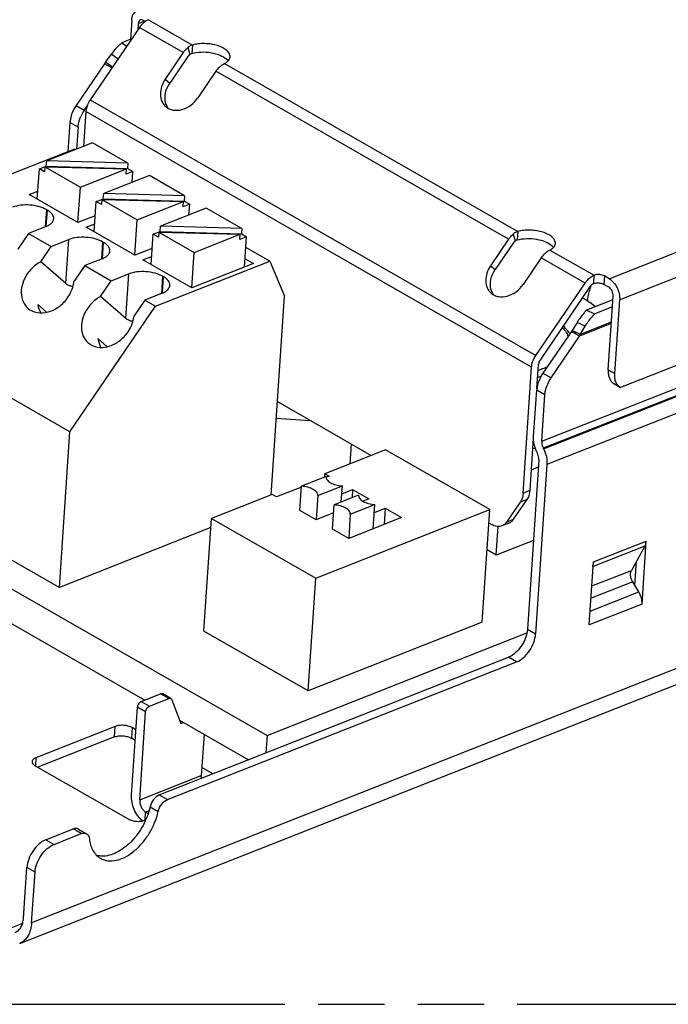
# Model space of a CAD drawing. Header units: millimetres. Extents: x 0 to 210, y 0 to 297.
# Tile 8 of 12: x 55 to 74, y 196 to 224. Entities that reach past the tile are written whole.
import ezdxf

# ---------------------------------------------------------------- set-up
doc = ezdxf.new("R2010")
doc.units = ezdxf.units.MM
doc.header["$LTSCALE"] = 19.36
doc.linetypes.add('PHANTOM', pattern=[0.8, 0.45, -0.05, 0.1, -0.05, 0.1, -0.05])
doc.layers.get('0').update_dxf_attribs({"linetype": 'CONTINUOUS'})
doc.layers.add('DEFAULT_3', color=7, linetype='PHANTOM')

msp = doc.modelspace()

# ---------------------------------------------------------------- linework, layer by layer
at = {"color": 9, "linetype": 'CONTINUOUS'}
for p, q in [((72.4492, 216.9076), (156.6859, 250.1342)), ((156.9891, 249.5151), (72.7524, 216.2885)), ((70.4806, 212.1727), (158.4109, 246.8563)), ((158.4549, 246.6512), (70.5245, 211.9676)), ((70.5328, 211.9506), (158.4632, 246.6342)), ((158.5621, 246.1728), (70.6317, 211.4892)), ((58.9054, 224.4171), (58.7082, 224.3393)), ((60.0237, 223.5004), (58.7426, 224.2348)), ((59.005, 224.4605), (60.2907, 223.7235)), ((58.1182, 223.3168), (57.9203, 223.4537)), ((60.1555, 223.6469), (60.2136, 223.4472)), ((61.2303, 223.1848), (69.7801, 218.2837)), ((69.513, 218.0606), (60.9726, 222.9564)), ((59.4986, 222.7284), (59.632, 222.6124)), ((56.8963, 221.9571), (57.1336, 221.8211)), ((57.3072, 222.1245), (70.3076, 214.672)), ((70.1821, 214.3274), (57.1816, 221.7799)), ((56.9542, 221.3288), (56.7169, 221.4648)), ((56.0309, 218.9224), (55.9973, 218.4231)), ((56.0268, 218.4317), (56.0588, 218.9065)), ((69.6449, 218.2072), (69.703, 218.0075)), ((56.5974, 216.7669), (56.6839, 218.0517)), ((57.6713, 217.9821), (57.6377, 217.4827)), ((57.6672, 217.4913), (57.6992, 217.9661)), ((70.7197, 217.7451), (72.0054, 217.008)), ((71.743, 216.7823), (70.462, 217.5167)), ((58.3462, 215.7514), (58.4335, 217.0487)), ((68.9879, 217.2886), (69.1214, 217.1727)), ((59.421, 216.9791), (59.3874, 216.4798)), ((59.4169, 216.4883), (59.4488, 216.9631)), ((71.9941, 216.7651), (72.0106, 217.0101)), ((72.3068, 216.9892), (72.2903, 216.7442)), ((71.8223, 216.2563), (71.6601, 216.3481)), ((71.7484, 215.5267), (71.5103, 215.6355)), ((71.6058, 215.294), (72.5125, 215.6517)), ((72.5091, 215.602), (71.5813, 215.2361)), ((72.4184, 214.2538), (72.6082, 214.145)), ((70.5136, 214.151), (70.7508, 214.015)), ((70.5714, 213.5227), (70.3342, 213.6587)), ((69.9352, 210.6594), (70.1404, 210.7403)), ((70.0563, 210.4706), (69.8511, 210.3896)), ((69.4515, 209.8122), (69.6567, 209.8931)), ((73.4892, 209.1137), (71.9799, 208.5183)), ((71.9887, 208.6492), (73.5277, 209.2562)), ((71.9416, 207.9501), (73.0955, 208.4052)), ((73.1326, 208.0707), (71.9175, 207.5914)), ((71.8925, 207.219), (73.31, 207.7782)), ((73.4041, 207.4189), (71.8651, 206.8119)), ((78.3419, 207.1012), (55.5999, 198.1307)), ((70.0622, 206.688), (70.2994, 206.552)), ((69.7452, 205.7372), (69.508, 205.8732)), ((59.5985, 204.6686), (59.3613, 204.8046)), ((58.9252, 204.2838), (58.688, 204.4198)), ((58.7988, 204.5827), (59.036, 204.4468)), ((58.0151, 203.5473), (58.0358, 203.8536)), ((58.5295, 203.8187), (58.5089, 203.5125)), ((55.7272, 202.943), (55.7112, 202.7056)), ((58.7521, 201.7116), (60.5476, 202.4198)), ((59.3244, 201.8564), (59.5617, 201.7204)), ((58.9096, 201.1222), (58.9254, 201.3578)), ((59.026, 201.3975), (58.9254, 201.3578)), ((59.0566, 201.5123), (59.2938, 201.3763)), ((57.0484, 200.7291), (56.8112, 200.8651)), ((56.0158, 200.5513), (56.253, 200.4153)), ((55.6988, 199.6005), (55.4615, 199.7365)), ((55.3335, 198.1045), (54.7954, 197.8922))]:
    msp.add_line(p, q, dxfattribs=at)
at = {"color": 7, "linetype": 'CONTINUOUS'}
for p, q in [((156.6067, 246.8007), (72.7804, 213.736)), ((58.7426, 224.2348), (57.3072, 222.1245)), ((58.5184, 224.4481), (58.4808, 223.8885)), ((58.7082, 224.3393), (58.6966, 224.1671)), ((58.8629, 224.4415), (58.9149, 224.4116)), ((59.0102, 224.4625), (59.005, 224.4605)), ((58.5168, 223.9027), (58.2303, 223.7897)), ((58.2303, 223.7897), (58.3729, 223.6912)), ((60.2907, 223.7235), (60.2743, 223.4785)), ((57.9203, 223.4537), (57.7545, 223.2342)), ((60.0237, 223.5004), (59.4986, 222.7284)), ((60.1571, 223.3844), (59.632, 222.6124)), ((57.7269, 223.1781), (56.8963, 221.9571)), ((57.9406, 223.0556), (57.7269, 223.1781)), ((57.7545, 223.2342), (57.9637, 223.0896)), ((60.9726, 222.9564), (60.4475, 222.1844)), ((57.1336, 221.8211), (57.2162, 221.9426)), ((57.1816, 221.7799), (57.1134, 220.7657)), ((56.7169, 221.4648), (56.6595, 220.6107)), ((56.9542, 221.3288), (56.9107, 220.6822)), ((57.3745, 220.8687), (56.0387, 220.3418)), ((58.404, 220.2785), (57.3745, 220.8687)), ((56.8511, 220.6863), (53.5165, 219.371)), ((56.8759, 220.672), (56.8511, 220.6863)), ((56.0284, 220.1887), (56.0387, 220.3418)), ((58.404, 220.2785), (56.0387, 220.3418)), ((58.404, 220.2785), (58.3937, 220.1254)), ((55.7656, 219.2235), (55.8251, 220.1085)), ((55.8251, 220.1085), (56.0284, 220.1887)), ((55.9773, 220.0213), (55.8251, 220.1085)), ((55.9876, 220.1744), (55.9773, 220.0213)), ((55.9876, 220.1744), (57.0216, 219.5817)), ((55.9876, 220.1744), (58.3632, 220.1109)), ((56.0284, 220.1887), (58.3937, 220.1254)), ((57.0216, 219.5817), (58.3632, 220.1109)), ((59.0351, 219.9167), (57.7015, 219.3907)), ((58.3529, 219.9577), (58.3632, 220.1109)), ((58.5503, 220.0356), (58.3529, 219.9577)), ((58.3937, 220.1254), (58.5503, 220.0356)), ((58.5289, 219.7171), (58.5503, 220.0356)), ((60.0629, 219.3275), (59.0351, 219.9167)), ((55.5267, 219.3604), (55.7815, 219.4609)), ((56.9501, 218.5444), (55.5267, 219.3604)), ((56.9518, 218.5443), (57.0216, 219.5817)), ((57.6912, 219.2376), (57.7015, 219.3907)), ((60.0629, 219.3275), (57.7015, 219.3907)), ((57.4262, 218.2715), (57.4857, 219.1566)), ((57.4857, 219.1566), (57.6477, 219.2204)), ((57.6362, 219.0703), (57.4857, 219.1566)), ((57.6466, 219.2234), (57.6362, 219.0703)), ((57.6466, 219.2234), (58.6822, 218.6297)), ((57.6466, 219.2234), (60.026, 219.1597)), ((57.6546, 219.2232), (57.6912, 219.2376)), ((57.6912, 219.2376), (60.0526, 219.1744)), ((58.6822, 218.6297), (60.026, 219.1597)), ((60.0157, 219.0066), (60.026, 219.1597)), ((60.211, 219.0837), (60.0157, 219.0066)), ((60.0629, 219.3275), (60.0526, 219.1744)), ((60.0526, 219.1744), (60.211, 219.0837)), ((60.1895, 218.7651), (60.211, 219.0837)), ((56.0309, 218.9224), (56.0588, 218.9065)), ((60.6957, 218.9648), (59.357, 218.4367)), ((61.7275, 218.3733), (60.6957, 218.9648)), ((57.458, 218.7448), (56.9501, 218.5444)), ((57.1874, 218.4084), (57.4422, 218.5089)), ((58.6124, 217.5924), (58.6822, 218.6297)), ((55.5072, 218.2298), (55.1973, 217.7742)), ((56.0202, 218.4321), (55.5072, 218.2298)), ((55.5072, 218.2298), (56.1709, 217.8493)), ((58.6108, 217.5925), (57.1874, 218.4084)), ((59.0868, 217.3196), (59.1464, 218.2046)), ((59.1464, 218.2046), (59.3467, 218.2836)), ((59.3008, 218.1161), (59.1464, 218.2046)), ((59.3111, 218.2692), (59.3008, 218.1161)), ((59.3111, 218.2692), (60.3429, 217.6777)), ((59.3111, 218.2692), (61.6816, 218.2058)), ((59.3467, 218.2836), (59.357, 218.4367)), ((59.3467, 218.2836), (61.7172, 218.2202)), ((61.7275, 218.3733), (59.357, 218.4367)), ((60.3429, 217.6777), (61.6816, 218.2058)), ((61.6713, 218.0527), (61.6816, 218.2058)), ((61.7275, 218.3733), (61.7172, 218.2202)), ((61.7172, 218.2202), (61.8716, 218.1317)), ((69.7801, 218.2837), (69.7636, 218.0387)), ((56.1709, 217.8493), (56.6839, 218.0517)), ((57.6713, 217.9821), (57.6992, 217.9661)), ((61.8716, 218.1317), (61.6713, 218.0527)), ((61.8121, 217.2482), (61.8716, 218.1317)), ((69.513, 218.0606), (68.9879, 217.2886)), ((69.6465, 217.9447), (69.1214, 217.1727)), ((55.8666, 217.4021), (56.1709, 217.8493)), ((59.1187, 217.7928), (58.6108, 217.5925)), ((60.2731, 216.6404), (60.3429, 217.6777)), ((62.5447, 217.4224), (61.8506, 217.8203)), ((56.5974, 216.7669), (55.8666, 217.4021)), ((57.6606, 217.4918), (57.1476, 217.2894)), ((58.848, 217.4565), (59.1028, 217.557)), ((60.2714, 216.6405), (58.848, 217.4565)), ((59.2101, 216.1071), (62.5447, 217.4224)), ((62.0669, 217.3487), (60.2714, 216.6405)), ((61.8281, 217.4857), (62.0669, 217.3487)), ((62.5447, 217.4224), (62.9753, 216.3999)), ((70.462, 217.5167), (69.9369, 216.7447)), ((57.1476, 217.2894), (56.8377, 216.8338)), ((57.1476, 217.2894), (57.9205, 216.8464)), ((57.9205, 216.8464), (58.4335, 217.0487)), ((56.8377, 216.8338), (56.8329, 216.8366)), ((57.6106, 216.3908), (57.9205, 216.8464)), ((59.421, 216.9791), (59.4488, 216.9631)), ((70.3076, 214.672), (71.743, 216.7823)), ((71.9889, 216.763), (71.9941, 216.7651)), ((72.0054, 217.008), (72.0106, 217.0101)), ((72.4492, 216.9076), (72.3068, 216.9892)), ((59.4103, 216.4888), (58.8973, 216.2864)), ((71.8765, 216.6663), (70.4411, 214.556)), ((72.4327, 216.6626), (72.2903, 216.7442)), ((58.3462, 215.7514), (57.6106, 216.3908)), ((58.8973, 216.2864), (58.5874, 215.8308)), ((58.8973, 216.2864), (59.2101, 216.1071)), ((62.5851, 210.6022), (62.9753, 216.3999)), ((72.5556, 216.2924), (71.7885, 215.9898)), ((72.4184, 214.2538), (72.5627, 216.3973)), ((72.6082, 214.145), (72.7524, 216.2885)), ((55.7774, 216.1527), (56.0338, 215.9298)), ((56.7189, 212.4446), (59.2101, 216.1071)), ((71.7885, 215.9898), (72.0266, 215.881)), ((72.5416, 216.0842), (72.0266, 215.881)), ((56.7189, 212.4446), (51.0229, 215.7051)), ((71.5103, 215.6355), (71.3676, 215.4028)), ((71.3441, 215.3721), (70.5136, 214.151)), ((71.5813, 215.2361), (71.3441, 215.3721)), ((71.3676, 215.4028), (71.6058, 215.294)), ((71.6058, 215.294), (71.7484, 215.5267)), ((57.5279, 215.1622), (57.7991, 214.9265)), ((70.7508, 214.015), (71.5813, 215.2361)), ((69.9352, 210.6594), (70.1821, 214.3274)), ((70.3402, 213.7084), (70.3873, 214.4084)), ((70.2433, 212.3087), (70.3342, 213.6587)), ((72.5833, 213.8488), (72.7731, 213.74)), ((72.7804, 213.736), (72.7732, 213.74)), ((62.7684, 213.3252), (65.5076, 211.755)), ((70.4806, 212.1727), (70.5714, 213.5227)), ((62.7362, 212.8465), (63.7251, 212.7768)), ((56.4137, 207.9095), (56.7189, 212.4446)), ((70.1404, 210.7403), (70.2426, 212.258)), ((65.9259, 211.92), (64.156, 211.2219)), ((64.8944, 211.5131), (64.9328, 212.0845)), ((68.964, 210.1785), (65.9259, 211.92)), ((70.5328, 211.9506), (70.5245, 211.9676)), ((70.3944, 211.6252), (70.0622, 206.688)), ((70.3505, 211.8303), (70.3422, 211.8473)), ((70.1808, 211.3402), (70.3806, 211.419)), ((70.6317, 211.4892), (70.2994, 206.552)), ((49.1811, 211.2092), (62.4662, 203.5935)), ((50.7184, 211.1727), (56.4137, 207.9095)), ((64.1877, 211.1387), (63.474, 210.8572)), ((64.1494, 211.1236), (64.156, 211.2219)), ((64.156, 211.2219), (64.2783, 211.1518)), ((64.2783, 211.1518), (64.1954, 211.1191)), ((63.4723, 210.8339), (62.7393, 210.5447)), ((63.4254, 210.1525), (63.474, 210.8572)), ((63.9462, 210.5843), (64.6644, 210.8676)), ((64.6327, 210.396), (64.6644, 210.8676)), ((64.6487, 210.635), (64.9634, 210.7591)), ((64.9634, 210.7591), (64.9473, 210.5201)), ((64.9634, 210.7591), (65.4378, 210.4871)), ((62.617, 210.6148), (60.8471, 209.9167)), ((62.7393, 210.5447), (62.617, 210.6148)), ((63.9462, 210.5843), (63.8988, 209.88)), ((63.9462, 210.5843), (63.9466, 210.5892)), ((65.1389, 210.5956), (64.4206, 210.3123)), ((65.1389, 210.5956), (65.1385, 210.5918)), ((65.4378, 210.4871), (65.2653, 210.4191)), ((69.6567, 209.8931), (70.0563, 210.4706)), ((63.8851, 208.1751), (68.964, 210.1785)), ((64.3732, 209.608), (64.4206, 210.3123)), ((64.8951, 210.0404), (65.6133, 210.3237)), ((65.5659, 209.6194), (65.6133, 210.3237)), ((65.5977, 210.091), (65.9123, 210.2151)), ((65.9123, 210.2151), (65.8805, 209.7435)), ((65.9123, 210.2151), (66.3868, 209.9431)), ((68.7431, 206.8958), (68.964, 210.1785)), ((69.8511, 210.3896), (69.4515, 209.8122)), ((60.6262, 206.634), (60.8471, 209.9167)), ((60.8471, 209.9167), (63.8851, 208.1751)), ((63.8988, 209.88), (63.4243, 210.152)), ((64.405, 210.0797), (63.8988, 209.88)), ((64.8951, 210.0404), (64.8477, 209.3361)), ((66.3868, 209.9431), (64.8477, 209.3361)), ((64.8951, 210.0404), (64.8954, 210.0442)), ((60.8293, 209.6512), (56.4137, 207.9095)), ((64.8477, 209.3361), (64.3732, 209.608)), ((68.9377, 209.7887), (69.02, 209.7415)), ((69.1499, 208.8469), (69.2062, 209.6842)), ((69.5232, 209.7837), (69.318, 209.7028)), ((70.2363, 209.2755), (69.1499, 208.8469)), ((73.4892, 209.1137), (73.0955, 208.4052)), ((73.4041, 207.4189), (73.5277, 209.2562)), ((69.1499, 208.8469), (68.8846, 208.999)), ((71.8651, 206.8119), (71.9887, 208.6492)), ((73.1947, 207.9683), (73.2418, 208.6684)), ((63.6642, 204.8925), (63.8851, 208.1751)), ((73.31, 207.7782), (73.1326, 208.0707)), ((53.272, 207.8464), (58.8974, 204.6216)), ((68.7431, 206.8958), (63.6642, 204.8925)), ((55.2517, 197.524), (77.8479, 206.4369)), ((63.6642, 204.8925), (60.6262, 206.634)), ((62.4662, 203.5935), (70.0475, 206.5839)), ((59.3244, 201.8564), (69.508, 205.8732)), ((59.5617, 201.7204), (69.7452, 205.7372)), ((58.7988, 204.5827), (59.3613, 204.8046)), ((59.6599, 204.6676), (59.4227, 204.8036)), ((58.5149, 201.8476), (58.688, 204.4198)), ((59.036, 204.4468), (59.5985, 204.6686)), ((59.6868, 204.6346), (59.951, 203.9432)), ((58.7521, 201.7116), (58.9252, 204.2838)), ((58.0358, 203.8536), (55.7272, 202.943)), ((59.9146, 204.0386), (61.929, 202.8838)), ((59.951, 203.9432), (60.028, 203.9736)), ((58.6431, 203.7536), (58.5295, 203.8187)), ((60.629, 203.629), (60.5476, 202.4198)), ((62.4662, 203.5935), (62.4318, 203.0821)), ((58.0151, 203.5473), (55.7787, 202.6652)), ((58.6225, 203.4474), (58.5089, 203.5125)), ((55.7079, 202.7058), (58.4124, 201.1555)), ((60.8814, 202.4705), (60.5633, 202.6528)), ((56.0158, 200.5513), (56.8112, 200.8651)), ((56.253, 200.4153), (57.0484, 200.7291)), ((56.9646, 200.8625), (57.2019, 200.7265)), ((55.3626, 198.2667), (55.4615, 199.7365)), ((55.5999, 198.1307), (55.6988, 199.6005))]:
    msp.add_line(p, q, dxfattribs=at)
for centre, radius, start, end in [((58.6623, 222.7518), 1.0279, 152.01317, 155.50005), ((58.0595, 221.1917), 1.1196, 146.28437, 155.15214), ((58.0397, 221.2048), 1.0958, 145.7765, 146.28051), ((70.4707, 214.7811), 0.9778, 34.34369, 34.81779), ((70.4936, 214.7966), 0.9502, 32.12915, 34.35192), ((70.6139, 215.9547), 0.9342, 321.4143, 323.78917), ((70.5968, 215.6848), 1.0819, 335.49896, 338.83012), ((69.4752, 214.8934), 3.032, 284.27966, 285.63644), ((57.6564, 200.6586), 0.5871, 254.30185, 258.79606)]:
    msp.add_arc(centre, radius, start, end, dxfattribs=at)
at = {"color": 9, "linetype": 'CONTINUOUS'}
for centre, radius, start, end in [((73.7798, 216.081), 1.9677, 162.44069, 166.71876), ((73.8724, 216.0527), 2.0645, 161.26469, 162.46777), ((69.6467, 216.795), 2.6551, 285.97864, 287.43759), ((69.6807, 216.6859), 2.5407, 287.44306, 288.14188), ((69.6241, 216.9424), 2.9975, 284.27224, 286.24229)]:
    msp.add_arc(centre, radius, start, end, dxfattribs=at)
at = {"color": 7, "linetype": 'CONTINUOUS'}
for centre, start_param, end_param in [((56.3032, 216.5023), -4.4654731, -4.2328428), ((58.0576, 215.4965), -4.4795956, -4.2329238)]:
    msp.add_ellipse(centre, major_axis=(-0.1469, 1.1323), ratio=0.5115482, start_param=start_param, end_param=end_param, dxfattribs=at)
for points, knots in [([(58.5184, 224.4481), (58.5205, 224.4792), (58.5296, 224.538), (58.5605, 224.617), (58.6075, 224.6784), (58.6492, 224.705), (58.6708, 224.7135)], [0, 0, 0, 0, 0.2904551, 0.5507698, 0.7837104, 1, 1, 1, 1]), ([(58.7734, 224.4531), (58.7545, 224.4456), (58.7195, 224.4106), (58.7099, 224.3644), (58.7082, 224.3393)], [0, 0, 0, 0, 0.4471563, 1, 1, 1, 1]), ([(58.9575, 224.4381), (58.9372, 224.427), (58.8539, 224.373), (58.7854, 224.2977), (58.7426, 224.2348)], [0, 0, 0, 0, 0.2329436, 1, 1, 1, 1]), ([(58.8629, 224.4415), (58.8486, 224.4497), (58.8191, 224.4614), (58.7868, 224.4584), (58.7734, 224.4531)], [0, 0, 0, 0, 0.5335812, 1, 1, 1, 1]), ([(58.2303, 223.7897), (58.2023, 223.7651), (58.0905, 223.6612), (57.9897, 223.5457), (57.9203, 223.4537)], [0, 0, 0, 0, 0.2446284, 1, 1, 1, 1]), ([(60.2907, 223.7235), (60.2789, 223.7195), (60.2304, 223.7007), (60.1859, 223.6721), (60.1555, 223.6469)], [0, 0, 0, 0, 0.2405438, 1, 1, 1, 1]), ([(61.3872, 223.3788), (61.3893, 223.4106), (61.3712, 223.4825), (61.2921, 223.5727), (61.1724, 223.6499), (61.0185, 223.7106), (60.841, 223.7512), (60.6525, 223.7685), (60.4667, 223.7613), (60.3468, 223.7393), (60.2907, 223.7235)], [0, 0, 0, 0, 0.0757598, 0.1669139, 0.2795379, 0.4120682, 0.5586897, 0.7113901, 0.8613115, 1, 1, 1, 1]), ([(60.0237, 223.5004), (60.0332, 223.5144), (60.072, 223.5676), (60.1178, 223.6158), (60.1555, 223.6469)], [0, 0, 0, 0, 0.2574056, 1, 1, 1, 1]), ([(60.2136, 223.4472), (60.2084, 223.4429), (60.1874, 223.424), (60.1692, 223.4021), (60.1571, 223.3844)], [0, 0, 0, 0, 0.2416528, 1, 1, 1, 1]), ([(60.2743, 223.4785), (60.2578, 223.4743), (60.2365, 223.4646), (60.2181, 223.4509), (60.2136, 223.4472)], [0, 0, 0, 0, 0.7438956, 1, 1, 1, 1]), ([(60.2743, 223.4785), (60.362, 223.5033), (60.5513, 223.5285), (60.8329, 223.5101), (61.0885, 223.4415), (61.2364, 223.358), (61.2898, 223.3067)], [0, 0, 0, 0, 0.2571507, 0.5331112, 0.7910245, 1, 1, 1, 1]), ([(61.326, 223.2546), (61.3433, 223.2722), (61.3723, 223.3102), (61.3857, 223.3567), (61.3872, 223.3788)], [0, 0, 0, 0, 0.52675, 1, 1, 1, 1]), ([(61.1044, 223.103), (61.0922, 223.0928), (61.0431, 223.0489), (61.0007, 222.9977), (60.9726, 222.9564)], [0, 0, 0, 0, 0.2416528, 1, 1, 1, 1]), ([(61.1044, 223.103), (61.1148, 223.1115), (61.1543, 223.1424), (61.1971, 223.1693), (61.2303, 223.1848)], [0, 0, 0, 0, 0.2683143, 1, 1, 1, 1]), ([(61.2303, 223.1848), (61.2351, 223.1874), (61.2534, 223.1977), (61.2711, 223.2091), (61.2836, 223.2182)], [0, 0, 0, 0, 0.2591171, 1, 1, 1, 1]), ([(61.2836, 223.2182), (61.2875, 223.2211), (61.3023, 223.2323), (61.3163, 223.2447), (61.326, 223.2546)], [0, 0, 0, 0, 0.2597941, 1, 1, 1, 1]), ([(61.2898, 223.3067), (61.2933, 223.3033), (61.3065, 223.2901), (61.3187, 223.2759), (61.3269, 223.2649)], [0, 0, 0, 0, 0.2598888, 1, 1, 1, 1]), ([(59.4986, 222.7284), (59.4532, 222.6618), (59.3824, 222.5199), (59.3448, 222.2941), (59.3845, 222.0835), (59.4652, 221.9704), (59.5139, 221.9281)], [0, 0, 0, 0, 0.2782795, 0.5388802, 0.7773412, 1, 1, 1, 1]), ([(59.5077, 222.0451), (59.4848, 222.1363), (59.4893, 222.3423), (59.5737, 222.5266), (59.632, 222.6124)], [0, 0, 0, 0, 0.475641, 1, 1, 1, 1]), ([(56.8963, 221.9571), (56.8706, 221.9193), (56.781, 221.7682), (56.7257, 221.5945), (56.7169, 221.4648)], [0, 0, 0, 0, 0.2601688, 1, 1, 1, 1]), ([(57.3072, 222.1245), (57.2892, 222.0981), (57.2265, 221.9923), (57.1878, 221.8707), (57.1816, 221.7799)], [0, 0, 0, 0, 0.2601688, 1, 1, 1, 1]), ([(59.5877, 221.8759), (59.5784, 221.8881), (59.5432, 221.94), (59.5192, 221.9992), (59.5077, 222.0451)], [0, 0, 0, 0, 0.245161, 1, 1, 1, 1]), ([(59.5139, 221.9281), (59.5433, 221.9025), (59.6108, 221.8588), (59.7703, 221.8089), (59.9994, 221.8271), (60.254, 221.9582), (60.3915, 222.102), (60.4475, 222.1844)], [0, 0, 0, 0, 0.1083958, 0.21993, 0.4590698, 0.723277, 1, 1, 1, 1]), ([(56.9542, 221.3288), (56.956, 221.3561), (56.9701, 221.4708), (57.0066, 221.5823), (57.0435, 221.6621)], [0, 0, 0, 0, 0.2374048, 1, 1, 1, 1]), ([(56.0309, 218.9224), (55.9622, 218.9618), (55.8022, 219.0221), (55.5456, 219.0636), (55.2852, 219.0585), (55.1177, 219.0213), (55.0435, 218.9921)], [0, 0, 0, 0, 0.2342329, 0.4990009, 0.7643054, 1, 1, 1, 1]), ([(56.2442, 218.6571), (56.2456, 218.6792), (56.2386, 218.7269), (56.2008, 218.7936), (56.1392, 218.8553), (56.0876, 218.89), (56.0588, 218.9065)], [0, 0, 0, 0, 0.2038305, 0.4304602, 0.6944194, 1, 1, 1, 1]), ([(56.0202, 218.4321), (56.0519, 218.4446), (56.1094, 218.4721), (56.1809, 218.5256), (56.2289, 218.5874), (56.2427, 218.6347), (56.2442, 218.6571)], [0, 0, 0, 0, 0.3065082, 0.5708432, 0.7971138, 1, 1, 1, 1]), ([(69.513, 218.0606), (69.5226, 218.0747), (69.5614, 218.1278), (69.6072, 218.176), (69.6449, 218.2072)], [0, 0, 0, 0, 0.2574056, 1, 1, 1, 1]), ([(69.7801, 218.2837), (69.7682, 218.2798), (69.7197, 218.2609), (69.6753, 218.2323), (69.6449, 218.2072)], [0, 0, 0, 0, 0.2405438, 1, 1, 1, 1]), ([(70.8765, 217.9391), (70.8786, 217.9708), (70.8605, 218.0427), (70.7814, 218.1329), (70.6617, 218.2101), (70.5078, 218.2709), (70.3304, 218.3114), (70.1419, 218.3287), (69.9561, 218.3215), (69.8362, 218.2995), (69.7801, 218.2837)], [0, 0, 0, 0, 0.0757598, 0.1669139, 0.2795379, 0.4120682, 0.5586897, 0.7113901, 0.8613115, 1, 1, 1, 1]), ([(57.6713, 217.9821), (57.6026, 218.0215), (57.4426, 218.0818), (57.186, 218.1232), (56.9256, 218.1181), (56.7581, 218.081), (56.6839, 218.0517)], [0, 0, 0, 0, 0.2342329, 0.4990009, 0.7643054, 1, 1, 1, 1]), ([(57.8846, 217.7168), (57.8861, 217.7389), (57.879, 217.7866), (57.8412, 217.8532), (57.7796, 217.915), (57.728, 217.9496), (57.6992, 217.9661)], [0, 0, 0, 0, 0.2038305, 0.4304602, 0.6944194, 1, 1, 1, 1]), ([(69.703, 218.0075), (69.6977, 218.0031), (69.6767, 217.9843), (69.6585, 217.9623), (69.6465, 217.9447)], [0, 0, 0, 0, 0.2416528, 1, 1, 1, 1]), ([(69.7636, 218.0387), (69.7472, 218.0345), (69.7258, 218.0248), (69.7075, 218.0112), (69.703, 218.0075)], [0, 0, 0, 0, 0.7438956, 1, 1, 1, 1]), ([(69.7636, 218.0387), (69.8513, 218.0635), (70.0407, 218.0888), (70.3223, 218.0703), (70.5779, 218.0017), (70.7258, 217.9183), (70.7792, 217.8669)], [0, 0, 0, 0, 0.2571507, 0.5331112, 0.7910245, 1, 1, 1, 1]), ([(70.8153, 217.8148), (70.8326, 217.8324), (70.8617, 217.8704), (70.875, 217.9169), (70.8765, 217.9391)], [0, 0, 0, 0, 0.52675, 1, 1, 1, 1]), ([(57.6606, 217.4918), (57.6923, 217.5043), (57.7498, 217.5317), (57.8213, 217.5852), (57.8693, 217.6471), (57.8831, 217.6943), (57.8846, 217.7168)], [0, 0, 0, 0, 0.3065082, 0.5708432, 0.7971138, 1, 1, 1, 1]), ([(70.5938, 217.6632), (70.5815, 217.6531), (70.5325, 217.6091), (70.4901, 217.5579), (70.462, 217.5167)], [0, 0, 0, 0, 0.2416528, 1, 1, 1, 1]), ([(70.5938, 217.6632), (70.6042, 217.6718), (70.6436, 217.7027), (70.6865, 217.7295), (70.7197, 217.7451)], [0, 0, 0, 0, 0.2683143, 1, 1, 1, 1]), ([(70.7197, 217.7451), (70.7245, 217.7477), (70.7428, 217.7579), (70.7604, 217.7693), (70.773, 217.7785)], [0, 0, 0, 0, 0.2591171, 1, 1, 1, 1]), ([(70.773, 217.7785), (70.7769, 217.7813), (70.7917, 217.7926), (70.8057, 217.805), (70.8153, 217.8148)], [0, 0, 0, 0, 0.2597941, 1, 1, 1, 1]), ([(70.7792, 217.8669), (70.7827, 217.8635), (70.7958, 217.8504), (70.8081, 217.8362), (70.8163, 217.8251)], [0, 0, 0, 0, 0.2598888, 1, 1, 1, 1]), ([(55.8666, 217.4021), (55.828, 217.3818), (55.6765, 217.289), (55.5487, 217.1584), (55.4735, 217.0479)], [0, 0, 0, 0, 0.2461889, 1, 1, 1, 1]), ([(55.4735, 217.0479), (55.4168, 216.9646), (55.3283, 216.7873), (55.2812, 216.5051), (55.3309, 216.2419), (55.4317, 216.1005), (55.4925, 216.0476)], [0, 0, 0, 0, 0.2782691, 0.5388784, 0.7773372, 1, 1, 1, 1]), ([(59.421, 216.9791), (59.3522, 217.0185), (59.1922, 217.0788), (58.9356, 217.1202), (58.6753, 217.1151), (58.5077, 217.078), (58.4335, 217.0487)], [0, 0, 0, 0, 0.2342329, 0.4990009, 0.7643054, 1, 1, 1, 1]), ([(68.9879, 217.2886), (68.9426, 217.222), (68.8717, 217.0801), (68.8341, 216.8543), (68.8738, 216.6437), (68.9545, 216.5306), (69.0032, 216.4883)], [0, 0, 0, 0, 0.2782795, 0.5388802, 0.7773412, 1, 1, 1, 1]), ([(68.9971, 216.6053), (68.9741, 216.6966), (68.9787, 216.9025), (69.063, 217.0869), (69.1214, 217.1727)], [0, 0, 0, 0, 0.475641, 1, 1, 1, 1]), ([(56.7474, 216.6887), (56.7183, 216.6968), (56.6646, 216.7169), (56.6174, 216.7495), (56.5974, 216.7669)], [0, 0, 0, 0, 0.5325429, 1, 1, 1, 1]), ([(56.6597, 216.3679), (56.6841, 216.4039), (56.7702, 216.5476), (56.8224, 216.713), (56.8329, 216.8366)], [0, 0, 0, 0, 0.2596235, 1, 1, 1, 1]), ([(59.6342, 216.7138), (59.6357, 216.7359), (59.6287, 216.7836), (59.5909, 216.8503), (59.5293, 216.912), (59.4776, 216.9466), (59.4488, 216.9631)], [0, 0, 0, 0, 0.2038305, 0.4304602, 0.6944194, 1, 1, 1, 1]), ([(71.743, 216.7823), (71.7608, 216.8084), (71.8317, 216.9001), (71.9266, 216.9769), (72.0054, 217.008)], [0, 0, 0, 0, 0.271318, 1, 1, 1, 1]), ([(71.9889, 216.763), (71.9838, 216.761), (71.9623, 216.7513), (71.9428, 216.7376), (71.9291, 216.7258)], [0, 0, 0, 0, 0.2348882, 1, 1, 1, 1]), ([(71.9941, 216.7651), (71.9982, 216.7667), (72.016, 216.7731), (72.0345, 216.7774), (72.0488, 216.7799)], [0, 0, 0, 0, 0.2346503, 1, 1, 1, 1]), ([(72.3068, 216.9892), (72.2862, 217.001), (72.2382, 217.0191), (72.1612, 217.0315), (72.0831, 217.03), (72.0328, 217.0188), (72.0106, 217.0101)], [0, 0, 0, 0, 0.234245, 0.4990013, 0.7642936, 1, 1, 1, 1]), ([(72.0488, 216.7799), (72.0911, 216.7871), (72.1746, 216.7866), (72.256, 216.7639), (72.2903, 216.7442)], [0, 0, 0, 0, 0.5200417, 1, 1, 1, 1]), ([(72.4492, 216.9076), (72.4964, 216.8805), (72.5852, 216.8015), (72.683, 216.6488), (72.7447, 216.4727), (72.7565, 216.3481), (72.7524, 216.2885)], [0, 0, 0, 0, 0.2275512, 0.485023, 0.7507019, 1, 1, 1, 1]), ([(56.8035, 216.6759), (56.7986, 216.6768), (56.7798, 216.6804), (56.7611, 216.6848), (56.7474, 216.6887)], [0, 0, 0, 0, 0.2570192, 1, 1, 1, 1]), ([(59.4103, 216.4888), (59.4419, 216.5013), (59.4995, 216.5288), (59.571, 216.5822), (59.6189, 216.6441), (59.6327, 216.6913), (59.6342, 216.7138)], [0, 0, 0, 0, 0.3065082, 0.5708432, 0.7971138, 1, 1, 1, 1]), ([(69.077, 216.4361), (69.0677, 216.4483), (69.0325, 216.5002), (69.0086, 216.5595), (68.9971, 216.6053)], [0, 0, 0, 0, 0.245161, 1, 1, 1, 1]), ([(69.0032, 216.4883), (69.0327, 216.4627), (69.1002, 216.419), (69.2596, 216.3692), (69.4887, 216.3874), (69.7433, 216.5184), (69.8808, 216.6623), (69.9369, 216.7447)], [0, 0, 0, 0, 0.1083958, 0.21993, 0.4590698, 0.723277, 1, 1, 1, 1]), ([(71.9291, 216.7258), (71.9242, 216.7216), (71.9048, 216.7036), (71.8878, 216.6829), (71.8765, 216.6663)], [0, 0, 0, 0, 0.2424704, 1, 1, 1, 1]), ([(72.5627, 216.3973), (72.5662, 216.4496), (72.5414, 216.5525), (72.4754, 216.6381), (72.4327, 216.6626)], [0, 0, 0, 0, 0.5155495, 1, 1, 1, 1]), ([(55.4925, 216.0476), (55.5293, 216.0156), (55.6137, 215.9609), (55.813, 215.8986), (56.0994, 215.9213), (56.4177, 216.0851), (56.5896, 216.2649), (56.6597, 216.3679)], [0, 0, 0, 0, 0.1083997, 0.2199339, 0.4590663, 0.7232779, 1, 1, 1, 1]), ([(57.6106, 216.3908), (57.573, 216.3704), (57.4258, 216.2783), (57.3015, 216.1502), (57.2279, 216.0422)], [0, 0, 0, 0, 0.2464287, 1, 1, 1, 1]), ([(57.2279, 216.0422), (57.1713, 215.9589), (57.0827, 215.7816), (57.0357, 215.4993), (57.0853, 215.2362), (57.1861, 215.0948), (57.2469, 215.0419)], [0, 0, 0, 0, 0.2782691, 0.5388784, 0.7773372, 1, 1, 1, 1]), ([(71.7885, 215.9898), (71.7625, 215.964), (71.6592, 215.8546), (71.5697, 215.7325), (71.5103, 215.6355)], [0, 0, 0, 0, 0.2437603, 1, 1, 1, 1]), ([(58.5554, 215.662), (58.5142, 215.6687), (58.4388, 215.6871), (58.3726, 215.7285), (58.3462, 215.7514)], [0, 0, 0, 0, 0.5446443, 1, 1, 1, 1]), ([(58.4141, 215.3622), (58.4386, 215.3982), (58.5246, 215.5419), (58.5768, 215.7072), (58.5874, 215.8308)], [0, 0, 0, 0, 0.2596235, 1, 1, 1, 1]), ([(71.7484, 215.5267), (71.7685, 215.5595), (71.8507, 215.6854), (71.9472, 215.8022), (72.0266, 215.881)], [0, 0, 0, 0, 0.2557926, 1, 1, 1, 1]), ([(57.2469, 215.0419), (57.2838, 215.0098), (57.3681, 214.9552), (57.5674, 214.8928), (57.8538, 214.9155), (58.1721, 215.0794), (58.3441, 215.2592), (58.4141, 215.3622)], [0, 0, 0, 0, 0.1083997, 0.2199339, 0.4590663, 0.7232779, 1, 1, 1, 1]), ([(71.2735, 215.3395), (71.2618, 215.3563), (71.2112, 215.4244), (71.1525, 215.4864), (71.1052, 215.53)], [0, 0, 0, 0, 0.2415096, 1, 1, 1, 1]), ([(70.1821, 214.3274), (70.184, 214.3564), (70.2024, 214.4784), (70.2548, 214.5943), (70.3076, 214.672)], [0, 0, 0, 0, 0.2363006, 1, 1, 1, 1]), ([(70.4411, 214.556), (70.4334, 214.5447), (70.4065, 214.4994), (70.3899, 214.4473), (70.3873, 214.4084)], [0, 0, 0, 0, 0.2601688, 1, 1, 1, 1]), ([(72.4184, 214.2538), (72.4154, 214.2096), (72.4171, 214.125), (72.4459, 214.0075), (72.5006, 213.9114), (72.5545, 213.8653), (72.5834, 213.8488)], [0, 0, 0, 0, 0.2889598, 0.5487207, 0.7822908, 1, 1, 1, 1]), ([(70.5136, 214.151), (70.4879, 214.1132), (70.3983, 213.9622), (70.3429, 213.7884), (70.3342, 213.6587)], [0, 0, 0, 0, 0.2601688, 1, 1, 1, 1]), ([(70.5714, 213.5227), (70.5742, 213.5642), (70.6004, 213.7385), (70.6753, 213.904), (70.7508, 214.015)], [0, 0, 0, 0, 0.2363006, 1, 1, 1, 1]), ([(72.7732, 213.74), (72.7443, 213.7565), (72.6904, 213.8026), (72.6357, 213.8987), (72.6069, 214.0162), (72.6052, 214.1008), (72.6082, 214.145)], [0, 0, 0, 0, 0.2177092, 0.4512793, 0.7110402, 1, 1, 1, 1]), ([(70.3422, 211.8473), (70.3241, 211.8842), (70.2633, 212.0302), (70.2355, 212.1919), (70.2433, 212.3087)], [0, 0, 0, 0, 0.2600063, 1, 1, 1, 1]), ([(70.4806, 212.1727), (70.4794, 212.1561), (70.4804, 212.0856), (70.5009, 212.0159), (70.5245, 211.9676)], [0, 0, 0, 0, 0.2362804, 1, 1, 1, 1]), ([(70.5328, 211.9506), (70.5509, 211.9137), (70.6117, 211.7677), (70.6395, 211.606), (70.6317, 211.4892)], [0, 0, 0, 0, 0.2600063, 1, 1, 1, 1]), ([(70.3944, 211.6252), (70.3956, 211.6418), (70.3946, 211.7123), (70.3741, 211.782), (70.3505, 211.8303)], [0, 0, 0, 0, 0.2362804, 1, 1, 1, 1]), ([(64.1877, 211.1387), (64.1862, 211.123), (64.1905, 211.0889), (64.217, 211.041), (64.261, 210.9968), (64.3451, 210.9408), (64.4816, 210.8903), (64.6009, 210.8717), (64.6644, 210.8676)], [0, 0, 0, 0, 0.0798672, 0.1686348, 0.2721808, 0.3925615, 0.6778555, 1, 1, 1, 1]), ([(63.9466, 210.5892), (63.9477, 210.6048), (63.9427, 210.6385), (63.9158, 210.6856), (63.872, 210.7291), (63.7887, 210.7842), (63.6542, 210.8343), (63.5366, 210.853), (63.474, 210.8572)], [0, 0, 0, 0, 0.0800585, 0.169239, 0.2731271, 0.393618, 0.6784891, 1, 1, 1, 1]), ([(70.0563, 210.4706), (70.0685, 210.4883), (70.1156, 210.5711), (70.1355, 210.6672), (70.1404, 210.7403)], [0, 0, 0, 0, 0.2274343, 1, 1, 1, 1]), ([(65.1385, 210.5918), (65.1375, 210.5761), (65.1425, 210.5423), (65.1696, 210.4951), (65.2136, 210.4515), (65.2973, 210.3963), (65.4324, 210.3463), (65.5505, 210.3278), (65.6133, 210.3237)], [0, 0, 0, 0, 0.0799916, 0.1691516, 0.2730652, 0.3936144, 0.6785938, 1, 1, 1, 1]), ([(69.9352, 210.6594), (69.9335, 210.6334), (69.9224, 210.5394), (69.8902, 210.4461), (69.8511, 210.3896)], [0, 0, 0, 0, 0.2748983, 1, 1, 1, 1]), ([(64.8954, 210.0442), (64.8965, 210.0599), (64.8915, 210.0937), (64.8644, 210.1409), (64.8203, 210.1845), (64.7367, 210.2397), (64.6015, 210.2897), (64.4835, 210.3082), (64.4206, 210.3123)], [0, 0, 0, 0, 0.0799916, 0.1691516, 0.2730652, 0.3936144, 0.6785938, 1, 1, 1, 1]), ([(69.5232, 209.7837), (69.5495, 209.7941), (69.6004, 209.8245), (69.6397, 209.8685), (69.6567, 209.8931)], [0, 0, 0, 0, 0.4861363, 1, 1, 1, 1]), ([(69.318, 209.7028), (69.2734, 209.6852), (69.1658, 209.6752), (69.0676, 209.7142), (69.02, 209.7415)], [0, 0, 0, 0, 0.4663876, 1, 1, 1, 1]), ([(69.4515, 209.8122), (69.4345, 209.7876), (69.3952, 209.7435), (69.3443, 209.7132), (69.318, 209.7028)], [0, 0, 0, 0, 0.5138637, 1, 1, 1, 1]), ([(73.4892, 209.1137), (73.4948, 209.1237), (73.5158, 209.1686), (73.5252, 209.2183), (73.5277, 209.2562)], [0, 0, 0, 0, 0.2307239, 1, 1, 1, 1]), ([(71.9887, 208.6492), (71.9878, 208.6358), (71.9823, 208.5868), (71.9677, 208.5381), (71.9502, 208.5066)], [0, 0, 0, 0, 0.2705998, 1, 1, 1, 1]), ([(73.0714, 208.2487), (73.0698, 208.2634), (73.0669, 208.3163), (73.0769, 208.3716), (73.0955, 208.4052)], [0, 0, 0, 0, 0.2782156, 1, 1, 1, 1]), ([(73.1326, 208.0707), (73.1079, 208.1113), (73.0838, 208.1711), (73.0731, 208.2333), (73.0714, 208.2487)], [0, 0, 0, 0, 0.7544765, 1, 1, 1, 1]), ([(73.4041, 207.4189), (73.4082, 207.4796), (73.3927, 207.6063), (73.3434, 207.7232), (73.31, 207.7782)], [0, 0, 0, 0, 0.4862184, 1, 1, 1, 1]), ([(70.0622, 206.688), (70.0565, 206.603), (70.0156, 206.4288), (69.8931, 206.1919), (69.7231, 205.9955), (69.5808, 205.902), (69.508, 205.8732)], [0, 0, 0, 0, 0.2487545, 0.513958, 0.7715038, 1, 1, 1, 1]), ([(69.7452, 205.7372), (69.8181, 205.766), (69.9603, 205.8595), (70.1303, 206.0559), (70.2528, 206.2928), (70.2937, 206.467), (70.2994, 206.552)], [0, 0, 0, 0, 0.2284961, 0.4860418, 0.7512454, 1, 1, 1, 1]), ([(59.4226, 204.8036), (59.4141, 204.8085), (59.3927, 204.8137), (59.3717, 204.8087), (59.3613, 204.8046)], [0, 0, 0, 0, 0.4672883, 1, 1, 1, 1]), ([(58.7988, 204.5827), (58.7681, 204.5707), (58.7162, 204.5205), (58.6903, 204.4546), (58.688, 204.4198)], [0, 0, 0, 0, 0.4854957, 1, 1, 1, 1]), ([(58.9252, 204.2838), (58.9275, 204.3187), (58.9534, 204.3845), (59.0054, 204.4347), (59.036, 204.4468)], [0, 0, 0, 0, 0.5145043, 1, 1, 1, 1]), ([(59.5985, 204.6686), (59.6089, 204.6727), (59.6299, 204.6777), (59.6513, 204.6725), (59.6598, 204.6676)], [0, 0, 0, 0, 0.5327115, 1, 1, 1, 1]), ([(59.6598, 204.6676), (59.6628, 204.6659), (59.6746, 204.6576), (59.6829, 204.6448), (59.6868, 204.6346)], [0, 0, 0, 0, 0.2400109, 1, 1, 1, 1]), ([(58.5295, 203.8187), (58.4951, 203.8384), (58.4151, 203.8686), (58.2868, 203.8893), (58.1566, 203.8868), (58.0729, 203.8682), (58.0358, 203.8536)], [0, 0, 0, 0, 0.234245, 0.4990013, 0.7642936, 1, 1, 1, 1]), ([(58.0151, 203.5473), (58.0523, 203.562), (58.136, 203.5806), (58.2662, 203.5831), (58.3945, 203.5624), (58.4745, 203.5322), (58.5089, 203.5125)], [0, 0, 0, 0, 0.2357067, 0.500999, 0.7657552, 1, 1, 1, 1]), ([(55.6152, 202.8305), (55.6137, 202.8075), (55.6293, 202.7693), (55.6677, 202.7315), (55.6935, 202.714), (55.7079, 202.7058)], [0, 0, 0, 0, 0.42647, 0.6924726, 1, 1, 1, 1]), ([(55.7272, 202.943), (55.7114, 202.9367), (55.6826, 202.923), (55.6469, 202.8963), (55.6229, 202.8653), (55.616, 202.8417), (55.6152, 202.8305)], [0, 0, 0, 0, 0.3063248, 0.57087, 0.7971548, 1, 1, 1, 1]), ([(60.5516, 202.3405), (60.5505, 202.3473), (60.5471, 202.3736), (60.5463, 202.4002), (60.5476, 202.4198)], [0, 0, 0, 0, 0.2589558, 1, 1, 1, 1]), ([(58.8349, 201.0995), (58.7831, 201.141), (58.6884, 201.2449), (58.5847, 201.4311), (58.5213, 201.6367), (58.5103, 201.7794), (58.5149, 201.8476)], [0, 0, 0, 0, 0.2370283, 0.4951603, 0.755877, 1, 1, 1, 1]), ([(59.3244, 201.8564), (59.2583, 201.8303), (59.1406, 201.7263), (59.0736, 201.5884), (59.0566, 201.5123)], [0, 0, 0, 0, 0.4769967, 1, 1, 1, 1]), ([(58.7521, 201.7116), (58.7474, 201.6418), (58.7738, 201.5336), (58.8476, 201.4185), (58.8984, 201.3733), (58.9254, 201.3578)], [0, 0, 0, 0, 0.5129443, 0.7714844, 1, 1, 1, 1]), ([(59.2938, 201.3763), (59.3108, 201.4524), (59.3779, 201.5903), (59.4955, 201.6943), (59.5617, 201.7204)], [0, 0, 0, 0, 0.5230035, 1, 1, 1, 1]), ([(57.6089, 200.0101), (57.6737, 199.9729), (57.8271, 199.924), (58.079, 199.9419), (58.34, 200.0413), (58.5962, 200.2135), (58.8337, 200.448), (59.1046, 200.8216), (59.2434, 201.1504), (59.2938, 201.3763)], [0, 0, 0, 0, 0.0920812, 0.1923988, 0.3056759, 0.4324995, 0.5703378, 0.7147084, 1, 1, 1, 1]), ([(59.0566, 201.5123), (59.0142, 201.3225), (58.87, 200.9534), (58.5831, 200.5577), (58.3018, 200.3083), (58.0274, 200.1351), (57.793, 200.0665), (57.6464, 200.0711)], [0, 0, 0, 0, 0.2718897, 0.5461575, 0.6752684, 0.7949018, 1, 1, 1, 1]), ([(58.9955, 201.2996), (58.9914, 201.305), (58.9713, 201.3281), (58.9459, 201.346), (58.9254, 201.3578)], [0, 0, 0, 0, 0.2238662, 1, 1, 1, 1]), ([(58.4124, 201.1555), (58.449, 201.1345), (58.5345, 201.1031), (58.6708, 201.0835), (58.8066, 201.0898), (58.8925, 201.1129), (58.929, 201.1307)], [0, 0, 0, 0, 0.2377593, 0.5063522, 0.7715376, 1, 1, 1, 1]), ([(56.9647, 200.8625), (56.9434, 200.8747), (56.8898, 200.8877), (56.8372, 200.8753), (56.8112, 200.8651)], [0, 0, 0, 0, 0.4671143, 1, 1, 1, 1]), ([(57.0484, 200.7291), (57.0744, 200.7393), (57.127, 200.7517), (57.1806, 200.7387), (57.2019, 200.7265)], [0, 0, 0, 0, 0.5328858, 1, 1, 1, 1]), ([(57.2019, 200.7265), (57.2246, 200.7134), (57.2652, 200.6697), (57.2799, 200.6133), (57.2833, 200.5832)], [0, 0, 0, 0, 0.4638166, 1, 1, 1, 1]), ([(56.0158, 200.5513), (55.9429, 200.5226), (55.8006, 200.4291), (55.6306, 200.2326), (55.5081, 199.9957), (55.4673, 199.8216), (55.4615, 199.7365)], [0, 0, 0, 0, 0.2284961, 0.4860418, 0.7512454, 1, 1, 1, 1]), ([(55.6988, 199.6005), (55.7045, 199.6856), (55.7454, 199.8597), (55.8679, 200.0966), (56.0379, 200.2931), (56.1801, 200.3866), (56.253, 200.4153)], [0, 0, 0, 0, 0.2487545, 0.513958, 0.7715038, 1, 1, 1, 1]), ([(57.2833, 200.5832), (57.2903, 200.5201), (57.3136, 200.3997), (57.3815, 200.2359), (57.4794, 200.1021), (57.564, 200.0358), (57.6089, 200.0101)], [0, 0, 0, 0, 0.2789602, 0.5351723, 0.7727889, 1, 1, 1, 1]), ([(57.6464, 200.0711), (57.6375, 200.0713), (57.6026, 200.0731), (57.5679, 200.0777), (57.5423, 200.0827)], [0, 0, 0, 0, 0.2540204, 1, 1, 1, 1]), ([(55.1232, 197.8496), (55.1571, 197.863), (55.2227, 197.9047), (55.2964, 198.0012), (55.3451, 198.1254), (55.3593, 198.2178), (55.3626, 198.2667)], [0, 0, 0, 0, 0.2162895, 0.4492301, 0.7095449, 1, 1, 1, 1]), ([(55.5999, 198.1307), (55.5951, 198.0596), (55.5744, 197.9252), (55.5035, 197.7445), (55.3963, 197.6042), (55.3009, 197.5434), (55.2516, 197.524)], [0, 0, 0, 0, 0.2905016, 0.5507537, 0.7837223, 1, 1, 1, 1])]:
    msp.add_open_spline(points, degree=3, knots=knots, dxfattribs=at)
msp.add_open_spline([(59.005, 224.4605), (58.9887, 224.4541), (58.9729, 224.4465), (58.9575, 224.4381)], degree=3, dxfattribs=at)
at = {"color": 9, "linetype": 'CONTINUOUS'}
for points, knots in [([(71.8223, 216.2563), (71.8238, 216.2789), (71.8322, 216.3719), (71.8486, 216.4642), (71.8648, 216.533)], [0, 0, 0, 0, 0.2428676, 1, 1, 1, 1]), ([(71.8223, 216.2563), (71.8418, 216.2453), (71.9214, 216.197), (71.9955, 216.1397), (72.0483, 216.0927)], [0, 0, 0, 0, 0.2400192, 1, 1, 1, 1]), ([(71.0777, 215.4911), (71.0919, 215.4759), (71.1443, 215.417), (71.1896, 215.3517), (71.2166, 215.3004)], [0, 0, 0, 0, 0.2645497, 1, 1, 1, 1]), ([(70.6396, 214.3336), (70.6261, 214.328), (70.5708, 214.3056), (70.5147, 214.2855), (70.4718, 214.2715)], [0, 0, 0, 0, 0.2441194, 1, 1, 1, 1])]:
    msp.add_open_spline(points, degree=3, knots=knots, dxfattribs=at)
msp.add_open_spline([(71.2166, 215.3004), (71.2287, 215.2773), (71.2396, 215.2535), (71.2489, 215.2291)], degree=3, dxfattribs=at)
at = {"layer": 'DEFAULT_3', "color": 7, "linetype": 'PHANTOM'}
msp.add_line((38.7884, 195.752), (175.3294, 195.752), dxfattribs=at)

doc.saveas('drawing.dxf')
